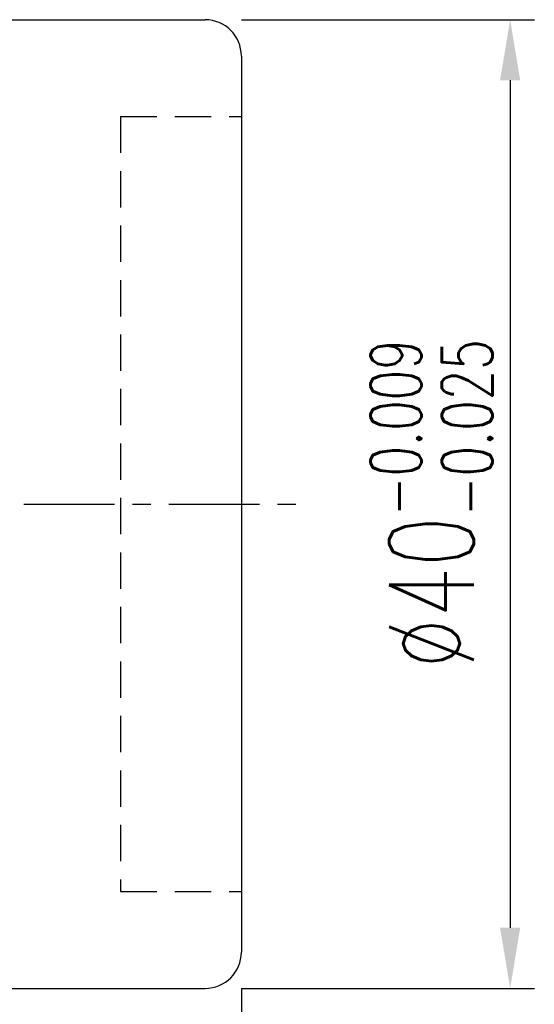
# Model space of a CAD drawing. Extents: x 30 to 228, y 66 to 165.
# Tile 53 of 53: x 206 to 228, y 91 to 132. Entities that reach past the tile are written whole.
import ezdxf

# ---------------------------------------------------------------- set-up
doc = ezdxf.new("R2010")
doc.units = 0
doc.header["$LTSCALE"] = 3
doc.header["$MEASUREMENT"] = 0
doc.header["$PDMODE"] = 1
doc.linetypes.add('CENTER', pattern=[2, 1.25, -0.25, 0.25, -0.25])
doc.linetypes.add('DASHED', pattern=[0.75, 0.5, -0.25])
doc.layers.get('DEFPOINTS').update_dxf_attribs({"linetype": 'CONTINUOUS'})
for name, color, linetype in [('CL', 1, 'CENTER'), ('DIM', 4, 'CONTINUOUS'), ('HID', 2, 'DASHED'), ('OUT', 3, 'CONTINUOUS')]:
    doc.layers.add(name, color=color, linetype=linetype)
doc.styles.add('DIM-7', font='SIMPLEX.shx', dxfattribs={"width": 0.7, "bigfont": 'chineset.shx'})
doc.dimstyles.new('CNS', dxfattribs={"dimtxt": 3.5, "dimasz": 2.5, "dimexe": 1, "dimexo": 1.5, "dimgap": 0.09, "dimtad": 0, "dimdsep": 46, "dimtxsty": 'DIM-7', "dimcen": 0.09, "dimclrd": 1, "dimclre": 1, "dimclrt": 4, "dimadec": 0, "dimazin": 0, "dimtfac": 1, "dimtix": 1, "dimtmove": 2, "dimatfit": 3, "dimfxl": 1, "dimtvp": 0.971429, "dimtolj": 1, "dimarcsym": 0})

# ---------------------------------------------------------------- blocks, each defined once
blk = doc.blocks.new('*D19')
at = {"layer": 'DEFPOINTS', "color": 0, "transparency": 16777216}
for p in [(215.623, 93.578), (161.623, 82.578), (215.623, 67.099)]:
    blk.add_point(p, dxfattribs=at)
at = {"layer": 'DIM', "color": 4, "lineweight": -2, "transparency": 16777216}
for p, q in [((215.623, 92.078), (215.623, 66.099)), ((161.623, 81.078), (161.623, 66.099)), ((164.123, 67.099), (213.123, 67.099))]:
    blk.add_line(p, q, dxfattribs=at)
at = {"layer": 'DIM', "color": 4, "transparency": 16777216}
for points in [[(164.123, 67.516), (164.123, 66.683), (161.623, 67.099)], [(213.123, 67.516), (213.123, 66.683), (215.623, 67.099)]]:
    blk.add_solid(points, dxfattribs=at)
at = {"layer": 'DIM', "color": 4, "transparency": 16777216, "insert": (188.623, 69.649), "char_height": 3.5, "attachment_point": 5, "style": 'DIM-7'}
blk.add_mtext('\\A1;54', dxfattribs=at)
blk = doc.blocks.new('*D23')
at = {"layer": 'DEFPOINTS', "color": 0, "transparency": 16777216}
for p in [(214.123, 132.078), (214.123, 92.078), (226.734, 92.078)]:
    blk.add_point(p, dxfattribs=at)
at = {"layer": 'DIM', "color": 4, "lineweight": -2, "transparency": 16777216}
for p, q in [((215.623, 132.078), (227.734, 132.078)), ((226.734, 129.578), (226.734, 94.578)), ((215.623, 92.078), (227.734, 92.078))]:
    blk.add_line(p, q, dxfattribs=at)
at = {"layer": 'DIM', "color": 4, "transparency": 16777216}
for points in [[(226.317, 129.578), (227.15, 129.578), (226.734, 132.078)], [(226.317, 94.578), (227.15, 94.578), (226.734, 92.078)]]:
    blk.add_solid(points, dxfattribs=at)
at = {"layer": 'DIM', "color": 4, "transparency": 16777216, "insert": (223.484, 112.078), "char_height": 3.5, "attachment_point": 5, "rotation": 90, "style": 'DIM-7'}
blk.add_mtext('\\A1;%%C40{\\H2.100000;\\S-0.009^ -0.025;}', dxfattribs=at)

msp = doc.modelspace()

# ---------------------------------------------------------------- linework, layer by layer
at = {"layer": 'CL', "color": 7}
msp.add_line((158.623, 112.078), (218.123, 112.078), dxfattribs=at)
at = {"layer": 'HID', "color": 7}
for p, q in [((210.623, 128.078), (210.623, 96.078)), ((210.623, 128.078), (215.623, 128.078)), ((210.623, 96.078), (215.623, 96.078))]:
    msp.add_line(p, q, dxfattribs=at)
at = {"layer": 'OUT', "color": 7}
for p, q in [((171.623, 132.078), (214.123, 132.078)), ((215.623, 130.578), (215.623, 93.578)), ((171.623, 92.078), (214.123, 92.078))]:
    msp.add_line(p, q, dxfattribs=at)
for centre, start, end in [((214.123, 130.578), 360, 90), ((214.123, 93.578), 270, 360)]:
    msp.add_arc(centre, 1.5, start, end, dxfattribs=at)

# ---------------------------------------------------------------- dimensions: what is measured, and where the dimension line sits
at = {"layer": 'DIM', "color": 7}
dim = msp.add_linear_dim(base=(226.734, 92.078), p1=(214.123, 132.078), p2=(214.123, 92.078), angle=90, text='%%C<>', dimstyle='CNS', override={"dimgap": 0.8, "dimtad": 1, "dimclrd": 4, "dimclre": 4, "dimtol": 1, "dimlim": 0, "dimtp": -0.009, "dimtm": 0.025, "dimtfac": 0.6, "dimtdec": 3, "dimtmove": 0}, dxfattribs=at)
dim.commit()
dim.dimension.update_dxf_attribs({"geometry": '*D23', "text_midpoint": (223.484, 112.078)})
dim = msp.add_linear_dim(base=(215.623, 67.099), p1=(161.623, 82.578), p2=(215.623, 93.578), dimstyle='CNS', override={"dimgap": 0.8, "dimtad": 1, "dimclrd": 4, "dimclre": 4, "dimtmove": 0}, dxfattribs=at)
dim.commit()
dim.dimension.update_dxf_attribs({"geometry": '*D19', "text_midpoint": (188.623, 69.649)})

doc.saveas('drawing.dxf')
